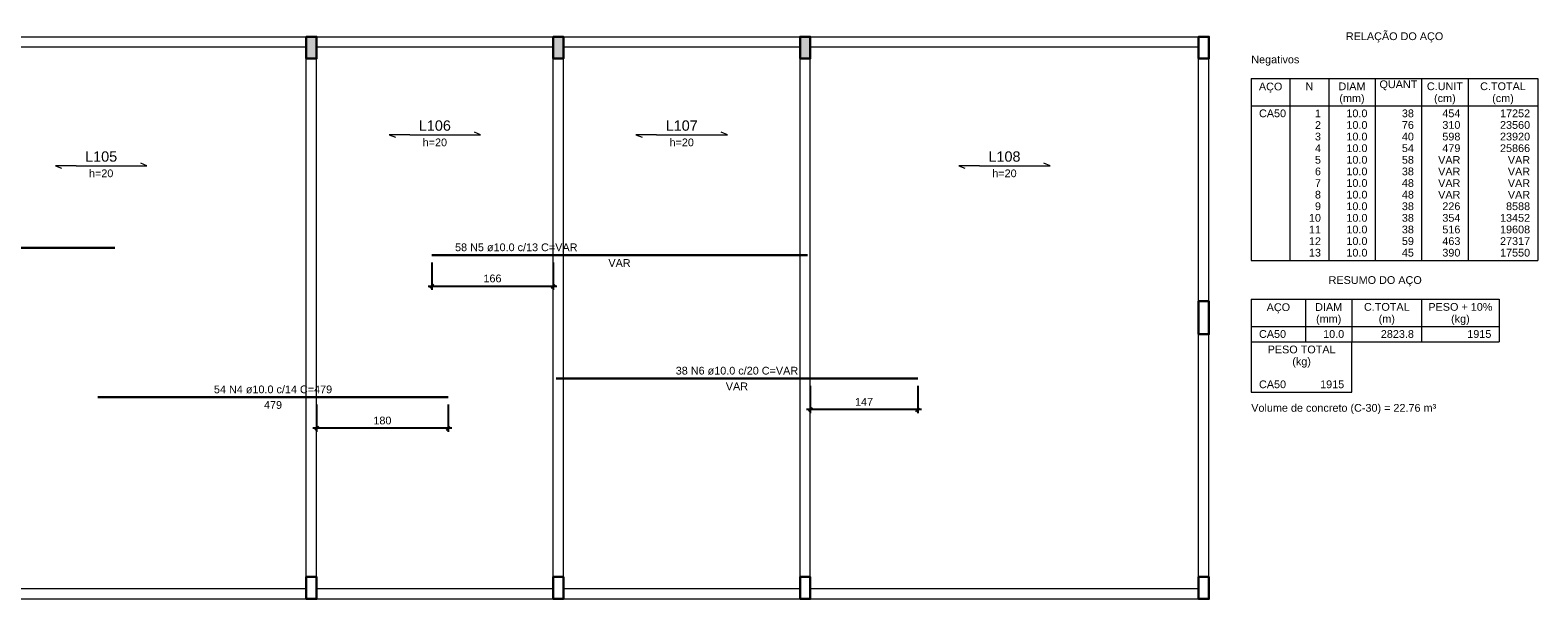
# Model space of a CAD drawing. Header units: millimetres. Extents: x 10906 to 25863, y 1966 to 4861.
# Tile 103 of 163: x 11470 to 11511, y 3028 to 3044. Entities that reach past the tile are written whole.
import ezdxf

# ---------------------------------------------------------------- set-up
doc = ezdxf.new("R2010")
doc.units = ezdxf.units.MM
for name, color, linetype, lineweight in [('Descrição da armadura', 7, 'Continuous', 5), ('DT-Armadura negativa', 4, 'Continuous', 30), ('DT-Cotas', 4, 'Continuous', 5), ('DT-Relação do aço', 7, 'Continuous', 5), ('DT-Textos', 7, 'Continuous', 5), ('FO-Hachura pilar que morre', 106, 'Continuous', 5), ('FO-Pilares', 4, 'Continuous', 30), ('FO-Vigas', 1, 'Continuous', 20), ('Textos armaduras', 7, 'Continuous', 5)]:
    doc.layers.add(name, color=color, linetype=linetype, lineweight=lineweight)
doc.styles.add('Arial', font='arial.ttf')
doc.styles.get("Standard").update_dxf_attribs({"font": 'arial.ttf'})
doc.dimstyles.new('UM_50.000000', dxfattribs={"dimtxt": 0.18, "dimasz": 0.2, "dimexe": 0.2, "dimexo": 0.5, "dimgap": 0, "dimtad": 1, "dimtih": 1, "dimtoh": 1, "dimlfac": 50, "dimzin": 0, "dimdsep": 46, "dimtxsty": 'Standard', "dimcen": 0.09, "dimdle": 0.2, "dimclrd": 256, "dimclre": 256, "dimclrt": 7, "dimazin": 0, "dimtfac": 1, "dimtofl": 0, "dimtmove": 0, "dimatfit": 3, "dimfxl": 1, "dimtolj": 1, "dimtzin": 0, "dimarcsym": 0})

# ---------------------------------------------------------------- blocks, each defined once
blk = doc.blocks.new('_Oblique')
at = {"color": 0, "linetype": 'ByBlock', "lineweight": -2}
blk.add_line((-0.5, -0.5), (0.5, 0.5), dxfattribs=at)
blk = doc.blocks.new('*D780')
at = {"layer": 'Defpoints', "color": 0, "transparency": 16777216}
for p in [(11477.427, 3034.013), (11481.027, 3034.013), (11477.427, 3033.165)]:
    blk.add_point(p, dxfattribs=at)
at = {"layer": 'DT-Cotas', "lineweight": -2, "transparency": 16777216}
for p, q in [((11477.427, 3033.813), (11477.427, 3033.065)), ((11481.027, 3033.813), (11481.027, 3033.065)), ((11481.127, 3033.165), (11477.327, 3033.165))]:
    blk.add_line(p, q, dxfattribs=at)
at = {"layer": 'DT-Cotas', "lineweight": -2, "transparency": 16777216, "xscale": 0.1, "yscale": 0.1, "zscale": 0.1, "rotation": 180}
blk.add_blockref('_Oblique', (11477.427, 3033.165), dxfattribs=at)
at = {"layer": 'DT-Cotas', "lineweight": -2, "transparency": 16777216, "xscale": 0.1, "yscale": 0.1, "zscale": 0.1}
blk.add_blockref('_Oblique', (11481.027, 3033.165), dxfattribs=at)
at = {"layer": 'DT-Cotas', "color": 7, "transparency": 16777216, "insert": (11479.227, 3033.377), "char_height": 0.2118, "attachment_point": 5, "rotation": 0.0057, "style": 'Arial'}
blk.add_mtext('\\A1;180', dxfattribs=at)
blk = doc.blocks.new('*D781')
at = {"layer": 'Defpoints', "color": 0, "transparency": 16777216}
for p in [(11480.577, 3037.899), (11483.897, 3037.899), (11483.897, 3037.052)]:
    blk.add_point(p, dxfattribs=at)
at = {"layer": 'DT-Cotas', "lineweight": -2, "transparency": 16777216}
for p, q in [((11480.577, 3037.699), (11480.577, 3036.952)), ((11483.897, 3037.699), (11483.897, 3036.952)), ((11480.477, 3037.052), (11483.997, 3037.052))]:
    blk.add_line(p, q, dxfattribs=at)
at = {"layer": 'DT-Cotas', "lineweight": -2, "transparency": 16777216, "xscale": 0.1, "yscale": 0.1, "zscale": 0.1, "rotation": 180}
blk.add_blockref('_Oblique', (11480.577, 3037.052), dxfattribs=at)
at = {"layer": 'DT-Cotas', "lineweight": -2, "transparency": 16777216, "xscale": 0.1, "yscale": 0.1, "zscale": 0.1}
blk.add_blockref('_Oblique', (11483.897, 3037.052), dxfattribs=at)
at = {"layer": 'DT-Cotas', "color": 7, "transparency": 16777216, "insert": (11482.237, 3037.264), "char_height": 0.2118, "attachment_point": 5, "rotation": 0.0057, "style": 'Arial'}
blk.add_mtext('\\A1;166', dxfattribs=at)
blk = doc.blocks.new('*D782')
at = {"layer": 'Defpoints', "color": 0, "transparency": 16777216}
for p in [(11490.927, 3034.525), (11493.867, 3034.525), (11490.927, 3033.678)]:
    blk.add_point(p, dxfattribs=at)
at = {"layer": 'DT-Cotas', "lineweight": -2, "transparency": 16777216}
for p, q in [((11490.927, 3034.325), (11490.927, 3033.578)), ((11493.867, 3034.325), (11493.867, 3033.578)), ((11493.967, 3033.678), (11490.827, 3033.678))]:
    blk.add_line(p, q, dxfattribs=at)
at = {"layer": 'DT-Cotas', "lineweight": -2, "transparency": 16777216, "xscale": 0.1, "yscale": 0.1, "zscale": 0.1, "rotation": 180}
blk.add_blockref('_Oblique', (11490.927, 3033.678), dxfattribs=at)
at = {"layer": 'DT-Cotas', "lineweight": -2, "transparency": 16777216, "xscale": 0.1, "yscale": 0.1, "zscale": 0.1}
blk.add_blockref('_Oblique', (11493.867, 3033.678), dxfattribs=at)
at = {"layer": 'DT-Cotas', "color": 7, "transparency": 16777216, "insert": (11492.397, 3033.889), "char_height": 0.2118, "attachment_point": 5, "rotation": 0.0057, "style": 'Arial'}
blk.add_mtext('\\A1;147', dxfattribs=at)

msp = doc.modelspace()

# ---------------------------------------------------------------- hatches: boundary and pattern name
at = {"layer": 'FO-Hachura pilar que morre', "linetype": 'Continuous'}
for points in [[(11477.14654, 3043.27891), (11477.28654, 3043.27891), (11477.42654, 3043.27891), (11477.42654, 3043.57891), (11477.42654, 3043.87891), (11477.28654, 3043.87891), (11477.14654, 3043.87891), (11477.14654, 3043.57891)], [(11483.89654, 3043.27891), (11484.03654, 3043.27891), (11484.17654, 3043.27891), (11484.17654, 3043.57891), (11484.17654, 3043.87891), (11484.03654, 3043.87891), (11483.89654, 3043.87891), (11483.89654, 3043.57891)], [(11490.64654, 3043.27891), (11490.78654, 3043.27891), (11490.92654, 3043.27891), (11490.92654, 3043.57891), (11490.92654, 3043.87891), (11490.78654, 3043.87891), (11490.64654, 3043.87891), (11490.64654, 3043.57891)]]:
    msp.add_hatch(color=256, dxfattribs=at).paths.add_polyline_path(points)

# ---------------------------------------------------------------- linework, layer by layer
at = {"layer": 'DT-Armadura negativa'}
for p, q in [((11459.94654, 3038.09991), (11471.90654, 3038.09991)), ((11480.57654, 3037.89945), (11490.84654, 3037.89945)), ((11483.97654, 3034.52477), (11493.86654, 3034.52477)), ((11471.44654, 3034.01261), (11481.02654, 3034.01261))]:
    msp.add_line(p, q, dxfattribs=at)
at = {"layer": 'DT-Relação do aço', "linetype": 'Continuous'}
for p, q in [((11502.98502, 3042.7318), (11510.82162, 3042.7318)), ((11502.98502, 3042.7318), (11502.98502, 3037.7545)), ((11504.04402, 3042.7318), (11504.04402, 3037.7545)), ((11505.10302, 3042.7318), (11505.10302, 3037.7545)), ((11506.37382, 3042.7318), (11506.37382, 3037.7545)), ((11507.64462, 3042.7318), (11507.64462, 3037.7545)), ((11508.91542, 3042.7318), (11508.91542, 3037.7545)), ((11510.82162, 3042.7318), (11510.82162, 3037.7545)), ((11502.98502, 3041.9905), (11510.82162, 3041.9905)), ((11502.98502, 3037.7545), (11510.82162, 3037.7545)), ((11502.98502, 3036.6955), (11502.98502, 3035.5306)), ((11502.98502, 3036.6955), (11509.76262, 3036.6955)), ((11504.46762, 3036.6955), (11504.46762, 3035.5306)), ((11505.73842, 3036.6955), (11505.73842, 3035.5306)), ((11507.64462, 3036.6955), (11507.64462, 3035.5306)), ((11509.76262, 3036.6955), (11509.76262, 3035.5306)), ((11502.98502, 3035.9542), (11509.76262, 3035.9542)), ((11502.98502, 3035.5306), (11509.76262, 3035.5306)), ((11502.98502, 3035.5306), (11502.98502, 3034.1539)), ((11505.73842, 3034.1539), (11505.73842, 3035.5306)), ((11502.98502, 3034.1539), (11505.73842, 3034.1539))]:
    msp.add_line(p, q, dxfattribs=at)
at = {"layer": 'DT-Textos'}
for p, q in [((11479.41133, 3041.19643), (11479.58077, 3041.12583)), ((11479.97613, 3041.19643), (11481.34694, 3041.19643)), ((11481.91174, 3041.19643), (11481.7423, 3041.26703)), ((11486.16133, 3041.19643), (11486.33077, 3041.12583)), ((11486.72613, 3041.19643), (11488.09694, 3041.19643)), ((11488.66174, 3041.19643), (11488.4923, 3041.26703)), ((11470.28633, 3040.34923), (11470.45577, 3040.27863)), ((11470.85113, 3040.34923), (11472.22194, 3040.34923)), ((11472.78674, 3040.34923), (11472.6173, 3040.41983)), ((11494.98633, 3040.34923), (11495.15577, 3040.27863)), ((11495.55113, 3040.34923), (11496.92194, 3040.34923)), ((11497.48674, 3040.34923), (11497.3173, 3040.41983))]:
    msp.add_line(p, q, dxfattribs=at)
for points in [[(11479.97613, 3041.19643), (11479.41133, 3041.19643)], [(11481.34694, 3041.19643), (11481.91174, 3041.19643)], [(11486.72613, 3041.19643), (11486.16133, 3041.19643)], [(11488.09694, 3041.19643), (11488.66174, 3041.19643)], [(11470.85113, 3040.34923), (11470.28633, 3040.34923)], [(11472.22194, 3040.34923), (11472.78674, 3040.34923)], [(11495.55113, 3040.34923), (11494.98633, 3040.34923)], [(11496.92194, 3040.34923), (11497.48674, 3040.34923)]]:
    msp.add_lwpolyline(points, dxfattribs=at)
at = {"layer": 'FO-Pilares'}
for points in [[(11477.14654, 3043.27891), (11477.28654, 3043.27891), (11477.42654, 3043.27891), (11477.42654, 3043.57891), (11477.42654, 3043.87891), (11477.28654, 3043.87891), (11477.14654, 3043.87891), (11477.14654, 3043.57891), (11477.14654, 3043.27891)], [(11483.89654, 3043.27891), (11484.03654, 3043.27891), (11484.17654, 3043.27891), (11484.17654, 3043.57891), (11484.17654, 3043.87891), (11484.03654, 3043.87891), (11483.89654, 3043.87891), (11483.89654, 3043.57891), (11483.89654, 3043.27891)], [(11490.64654, 3043.27891), (11490.78654, 3043.27891), (11490.92654, 3043.27891), (11490.92654, 3043.57891), (11490.92654, 3043.87891), (11490.78654, 3043.87891), (11490.64654, 3043.87891), (11490.64654, 3043.57891), (11490.64654, 3043.27891)], [(11501.54654, 3043.27891), (11501.68654, 3043.27891), (11501.82654, 3043.27891), (11501.82654, 3043.57891), (11501.82654, 3043.87891), (11501.68654, 3043.87891), (11501.54654, 3043.87891), (11501.54654, 3043.57891), (11501.54654, 3043.27891)], [(11501.54654, 3035.73891), (11501.68654, 3035.73891), (11501.82654, 3035.73891), (11501.82654, 3036.18891), (11501.82654, 3036.63891), (11501.68654, 3036.63891), (11501.54654, 3036.63891), (11501.54654, 3036.18891), (11501.54654, 3035.73891)], [(11477.14654, 3028.49891), (11477.28654, 3028.49891), (11477.42654, 3028.49891), (11477.42654, 3028.79891), (11477.42654, 3029.09891), (11477.28654, 3029.09891), (11477.14654, 3029.09891), (11477.14654, 3028.79891), (11477.14654, 3028.49891)], [(11483.89654, 3028.49891), (11484.03654, 3028.49891), (11484.17654, 3028.49891), (11484.17654, 3028.79891), (11484.17654, 3029.09891), (11484.03654, 3029.09891), (11483.89654, 3029.09891), (11483.89654, 3028.79891), (11483.89654, 3028.49891)], [(11490.64654, 3028.49891), (11490.78654, 3028.49891), (11490.92654, 3028.49891), (11490.92654, 3028.79891), (11490.92654, 3029.09891), (11490.78654, 3029.09891), (11490.64654, 3029.09891), (11490.64654, 3028.79891), (11490.64654, 3028.49891)], [(11501.54654, 3028.49891), (11501.68654, 3028.49891), (11501.82654, 3028.49891), (11501.82654, 3028.79891), (11501.82654, 3029.09891), (11501.68654, 3029.09891), (11501.54654, 3029.09891), (11501.54654, 3028.79891), (11501.54654, 3028.49891)]]:
    msp.add_lwpolyline(points, close=True, dxfattribs=at)
at = {"layer": 'FO-Vigas'}
for p, q in [((11465.92654, 3043.87891), (11477.14654, 3043.87891)), ((11477.42654, 3043.87891), (11483.89654, 3043.87891)), ((11484.17654, 3043.87891), (11490.64654, 3043.87891)), ((11490.92654, 3043.87891), (11501.54654, 3043.87891)), ((11465.92654, 3043.59891), (11477.14654, 3043.59891)), ((11477.42654, 3043.59891), (11483.89654, 3043.59891)), ((11484.17654, 3043.59891), (11490.64654, 3043.59891)), ((11490.92654, 3043.59891), (11501.54654, 3043.59891)), ((11477.14654, 3029.09891), (11477.14654, 3043.27891)), ((11477.42654, 3029.09891), (11477.42654, 3043.27891)), ((11483.89654, 3029.09891), (11483.89654, 3043.27891)), ((11484.17654, 3029.09891), (11484.17654, 3043.27891)), ((11490.64654, 3029.09891), (11490.64654, 3043.27891)), ((11490.92654, 3029.09891), (11490.92654, 3043.27891)), ((11501.54654, 3036.63891), (11501.54654, 3043.27891)), ((11501.82654, 3036.63891), (11501.82654, 3043.27891)), ((11501.54654, 3029.09891), (11501.54654, 3035.73891)), ((11501.82654, 3029.09891), (11501.82654, 3035.73891)), ((11465.92654, 3028.77891), (11477.14654, 3028.77891)), ((11477.42654, 3028.77891), (11483.89654, 3028.77891)), ((11484.17654, 3028.77891), (11490.64654, 3028.77891)), ((11490.92654, 3028.77891), (11501.54654, 3028.77891)), ((11465.92654, 3028.49891), (11477.14654, 3028.49891)), ((11477.42654, 3028.49891), (11483.89654, 3028.49891)), ((11484.17654, 3028.49891), (11490.64654, 3028.49891)), ((11490.92654, 3028.49891), (11501.54654, 3028.49891))]:
    msp.add_line(p, q, dxfattribs=at)

# ---------------------------------------------------------------- texts
at = {"layer": 'Descrição da armadura', "linetype": 'Continuous', "char_height": 0.2118, "attachment_point": 8, "line_spacing_factor": 0.798, "style": 'Arial'}
for s, insert, width in [('58 N5 ø10.0 c/13 C=VAR', (11482.88729, 3038.00535), 6.7108702), ('38 N6 ø10.0 c/20 C=VAR', (11488.92154, 3034.63067), 6.7108702), ('54 N4 ø10.0 c/14 C=479', (11476.23654, 3034.11851), 6.4808594)]:
    msp.add_mtext(s, dxfattribs=dict(at, insert=insert, width=width))
at = {"layer": 'DT-Relação do aço', "linetype": 'Continuous', "char_height": 0.2118, "line_spacing_factor": 0.798, "style": 'Arial'}
for s, insert, width, attachment_point in [('RELAÇÃO DO AÇO', (11506.90362, 3043.7206), 5.3406545, 8), ('Negativos', (11502.98462, 3043.0856), 2.6381721, 7), ('AÇO', (11503.51462, 3042.3446), 1.2856273, 8), ('N', (11504.57352, 3042.4141), 0.4284459, 8), ('DIAM', (11505.73842, 3042.4141), 1.4831933, 8), ('QUANT', (11507.00922, 3042.4141), 2.0764706, 8), ('C.UNIT', (11508.28002, 3042.4141), 1.9773979, 8), ('C.TOTAL', (11509.86852, 3042.4141), 2.5052061, 8), ('(mm)', (11505.73862, 3042.0266), 1.3835412, 8), ('(cm)', (11508.27962, 3042.0266), 1.1859752, 8), ('(cm)', (11509.86862, 3042.0266), 1.1859752, 8), ('RESUMO DO AÇO', (11506.37362, 3037.0496), 5.1091953, 8), ('AÇO', (11503.72662, 3036.3076), 1.2856273, 8), ('DIAM', (11505.10302, 3036.3778), 1.4831933, 8), ('C.TOTAL', (11506.69152, 3036.3778), 2.5052061, 8), ('PESO + 10%', (11508.70362, 3036.3778), 3.5121553, 8), ('(mm)', (11505.10262, 3035.9906), 1.3835412, 8), ('(m)', (11506.69162, 3035.9906), 0.8893366, 8), ('(kg)', (11508.70362, 3035.9906), 1.0217232, 8), ('CA50', (11503.19682, 3035.6365), 1.4840623, 7), ('10.0', (11505.52662, 3035.6365), 1.1546891, 9), ('2823.8', (11507.43282, 3035.6365), 1.8145943, 9), ('1915', (11509.55082, 3035.6365), 1.3198103, 9), ('PESO TOTAL', (11504.36172, 3035.2129), 3.7253644, 8), ('(kg)', (11504.36162, 3034.8256), 1.0217232, 8), ('CA50', (11503.19682, 3034.2598), 1.4840623, 7), ('1915', (11505.52662, 3034.2598), 1.3198103, 9), ('Volume de concreto (C-30) = 22.76 m³', (11502.98462, 3033.5546), 10.1398856, 7)]:
    msp.add_mtext(s, dxfattribs=dict(at, insert=insert, width=width, attachment_point=attachment_point))
at = {"layer": 'DT-Relação do aço', "color": 7, "linetype": 'Continuous', "char_height": 0.2118, "line_spacing_factor": 0.798, "style": 'Arial'}
for s, insert, width, attachment_point in [('CA50', (11503.19682, 3041.6728), 1.4840623, 7), ('1', (11504.89122, 3041.6728), 0.3299526, 9), ('10.0', (11506.16202, 3041.6728), 1.1546891, 9), ('38', (11507.43282, 3041.6728), 0.6599051, 9), ('454', (11508.70362, 3041.6728), 0.9898577, 9), ('17252', (11510.60982, 3041.6728), 1.6497628, 9), ('3', (11504.89122, 3041.0374), 0.3299526, 9), ('2', (11504.89122, 3041.3551), 0.3299526, 9), ('10.0', (11506.16202, 3041.3551), 1.1546891, 9), ('10.0', (11506.16202, 3041.0374), 1.1546891, 9), ('40', (11507.43282, 3041.0374), 0.6599051, 9), ('76', (11507.43282, 3041.3551), 0.6599051, 9), ('598', (11508.70362, 3041.0374), 0.9898577, 9), ('310', (11508.70362, 3041.3551), 0.9898577, 9), ('23560', (11510.60982, 3041.3551), 1.6497628, 9), ('23920', (11510.60982, 3041.0374), 1.6497628, 9), ('4', (11504.89122, 3040.7197), 0.3299526, 9), ('10.0', (11506.16202, 3040.7197), 1.1546891, 9), ('54', (11507.43282, 3040.7197), 0.6599051, 9), ('479', (11508.70362, 3040.7197), 0.9898577, 9), ('25866', (11510.60982, 3040.7197), 1.6497628, 9), ('5', (11504.89122, 3040.402), 0.3299526, 9), ('10.0', (11506.16202, 3040.402), 1.1546891, 9), ('58', (11507.43282, 3040.402), 0.6599051, 9), ('VAR', (11508.70362, 3040.402), 1.2198685, 9), ('VAR', (11510.60982, 3040.402), 1.2198685, 9), ('6', (11504.89122, 3040.0843), 0.3299526, 9), ('10.0', (11506.16202, 3040.0843), 1.1546891, 9), ('38', (11507.43282, 3040.0843), 0.6599051, 9), ('VAR', (11508.70362, 3040.0843), 1.2198685, 9), ('VAR', (11510.60982, 3040.0843), 1.2198685, 9), ('8', (11504.89122, 3039.4489), 0.3299526, 9), ('7', (11504.89122, 3039.7666), 0.3299526, 9), ('10.0', (11506.16202, 3039.7666), 1.1546891, 9), ('10.0', (11506.16202, 3039.4489), 1.1546891, 9), ('48', (11507.43282, 3039.7666), 0.6599051, 9), ('48', (11507.43282, 3039.4489), 0.6599051, 9), ('VAR', (11508.70362, 3039.7666), 1.2198685, 9), ('VAR', (11508.70362, 3039.4489), 1.2198685, 9), ('VAR', (11510.60982, 3039.7666), 1.2198685, 9), ('VAR', (11510.60982, 3039.4489), 1.2198685, 9), ('9', (11504.89122, 3039.1312), 0.3299526, 9), ('10.0', (11506.16202, 3039.1312), 1.1546891, 9), ('38', (11507.43282, 3039.1312), 0.6599051, 9), ('226', (11508.70362, 3039.1312), 0.9898577, 9), ('8588', (11510.60982, 3039.1312), 1.3198103, 9), ('10', (11504.89122, 3038.8135), 0.6599051, 9), ('10.0', (11506.16202, 3038.8135), 1.1546891, 9), ('38', (11507.43282, 3038.8135), 0.6599051, 9), ('354', (11508.70362, 3038.8135), 0.9898577, 9), ('13452', (11510.60982, 3038.8135), 1.6497628, 9), ('11', (11504.89122, 3038.4958), 0.6599051, 9), ('12', (11504.89122, 3038.1781), 0.6599051, 9), ('10.0', (11506.16202, 3038.4958), 1.1546891, 9), ('10.0', (11506.16202, 3038.1781), 1.1546891, 9), ('59', (11507.43282, 3038.1781), 0.6599051, 9), ('38', (11507.43282, 3038.4958), 0.6599051, 9), ('463', (11508.70362, 3038.1781), 0.9898577, 9), ('516', (11508.70362, 3038.4958), 0.9898577, 9), ('27317', (11510.60982, 3038.1781), 1.6497628, 9), ('19608', (11510.60982, 3038.4958), 1.6497628, 9), ('13', (11504.89122, 3037.8604), 0.6599051, 9), ('10.0', (11506.16202, 3037.8604), 1.1546891, 9), ('45', (11507.43282, 3037.8604), 0.6599051, 9), ('390', (11508.70362, 3037.8604), 0.9898577, 9), ('17550', (11510.60982, 3037.8604), 1.6497628, 9)]:
    msp.add_mtext(s, dxfattribs=dict(at, insert=insert, width=width, attachment_point=attachment_point))
at = {"layer": 'DT-Textos', "attachment_point": 8, "line_spacing_factor": 0.798, "style": 'Arial'}
for s, insert, char_height, width in [('L106', (11480.66154, 3041.30233), 0.2824, 1.9067587), ('L107', (11487.41154, 3041.30233), 0.2824, 1.9067587), ('h=20', (11480.66154, 3040.87873), 0.2118, 1.2870761), ('h=20', (11487.41154, 3040.87873), 0.2118, 1.2870761), ('L105', (11471.53654, 3040.45513), 0.2824, 1.9067587), ('L108', (11496.23654, 3040.45513), 0.2824, 1.9067587), ('h=20', (11471.53654, 3040.03153), 0.2118, 1.2870761), ('h=20', (11496.23654, 3040.03153), 0.2118, 1.2870761)]:
    msp.add_mtext(s, dxfattribs=dict(at, insert=insert, char_height=char_height, width=width))
at = {"layer": 'Textos armaduras', "linetype": 'Continuous', "char_height": 0.2118, "attachment_point": 7, "line_spacing_factor": 0.798, "style": 'Arial'}
for s, insert, width in [('VAR', (11485.40657, 3037.58175), 1.2198685), ('VAR', (11488.61657, 3034.20707), 1.2198685), ('479', (11475.98907, 3033.69491), 0.9898577)]:
    msp.add_mtext(s, dxfattribs=dict(at, insert=insert, width=width))

# ---------------------------------------------------------------- dimensions: what is measured, and where the dimension line sits
at = {"layer": 'DT-Cotas'}
for base, p1, p2, picture, middle in [((11483.89654, 3037.05225), (11480.57654, 3037.89945), (11483.89654, 3037.89945), '*D781', (11482.23654, 3037.26405)), ((11490.92654, 3033.67757), (11493.86654, 3034.52477), (11490.92654, 3034.52477), '*D782', (11492.39654, 3033.88937)), ((11477.42654, 3033.16541), (11481.02654, 3034.01261), (11477.42654, 3034.01261), '*D780', (11479.22654, 3033.37721))]:
    dim = msp.add_linear_dim(base=base, p1=p1, p2=p2, dimstyle='UM_50.000000', override={"dimtxt": 0.2118, "dimasz": 0.1, "dimexe": 0.1, "dimexo": 0.2, "dimtad": 1, "dimtih": 0, "dimtoh": 0, "dimdec": 1, "dimlfac": 50, "dimzin": 8, "dimtxsty": 'Arial', "dimblk": 'Oblique', "dimblk1": 'Oblique', "dimblk2": 'Oblique', "dimsah": 1, "dimdle": 0.1, "dimse1": 0, "dimse2": 0, "dimclrt": 7, "dimadec": 1, "dimazin": 3, "dimtmove": 2, "dimldrblk": 'Oblique'}, dxfattribs=at)
    dim.commit()
    dim.dimension.update_dxf_attribs({"geometry": picture, "text_midpoint": middle, "dimtype": 160, "text_rotation": 0.00573})

doc.saveas('drawing.dxf')
